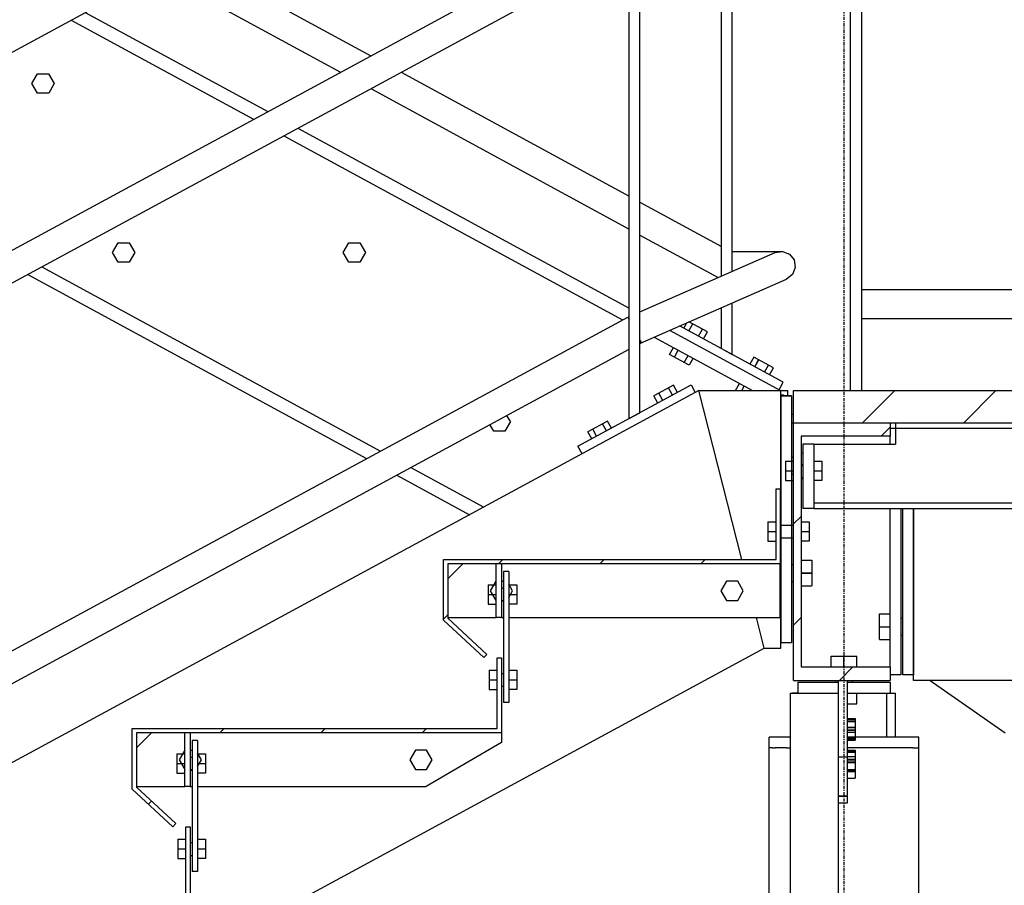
# Model space of a CAD drawing. Header units: millimetres. Extents: x 25 to 224619, y 20 to 11454.
# Tile 50 of 105: x 114929 to 115847, y 3493 to 4299. Entities that reach past the tile are written whole.
import ezdxf

# ---------------------------------------------------------------- set-up
doc = ezdxf.new("R2010")
doc.units = ezdxf.units.MM
doc.linetypes.add('DXK_LINE_DOT3', pattern=[5.9187, 2.979, -0.9799, 0.9799, -0.9799])
for name, color, linetype in [('ACIER_COUPE', 7, 'Continuous'), ('ACIER_HACHURES', 7, 'Continuous'), ('ACIER_VISIBLE', 7, 'Continuous'), ('BOULONS', 7, 'Continuous'), ('COTATIONS', 7, 'Continuous'), ('MAILLAGE', 7, 'Continuous')]:
    doc.layers.add(name, color=color, linetype=linetype)
doc.styles.add('Arial', font='arial.ttf', dxfattribs={"height": 0.2})

# ---------------------------------------------------------------- blocks, each defined once
blk = doc.blocks.new('GridLine-1649644-35264 - 19810')
at = {"layer": 'MAILLAGE', "color": 7, "linetype": 'DXK_LINE_DOT3'}
blk.add_line((115697.78, 600), (115697.78, 7479.1), dxfattribs=at)
blk = doc.blocks.new('Part-1649644-20218 - 19810')
at = {"layer": 'ACIER_VISIBLE', "color": 136, "linetype": 'Continuous'}
for p, q in [((115638.81, 3949.11), (115648.81, 3949.11)), ((115648.81, 3949.11), (115648.81, 3949.08))]:
    blk.add_line(p, q, dxfattribs=at)
blk = doc.blocks.new('Part-1649644-19975 - 19810')
at = {"layer": 'ACIER_HACHURES', "linetype": 'Continuous'}
h = blk.add_hatch(dxfattribs=at)
h.set_pattern_fill('', scale=21, style=0, pattern_type=0)
h.set_pattern_definition([(45, (115634.28, 3862.524), (-47.146, 47.146), [])])
h.paths.add_polyline_path([(115638.28, 3862.52), (115634.28, 3862.52), (115634.28, 3796.6), (115324.39, 3796.61), (115324.39, 3740.27), (115362.07, 3705.26), (115364.8, 3708.19), (115328.39, 3742.01), (115328.39, 3792.61), (115638.28, 3792.6)])
at = {"layer": 'ACIER_COUPE', "color": 136, "linetype": 'Continuous'}
for p, q in [((115634.28, 3796.6), (115634.28, 3862.52)), ((115634.28, 3862.52), (115638.28, 3862.52)), ((115638.28, 3862.52), (115638.28, 3792.6)), ((115324.39, 3740.27), (115324.39, 3796.61)), ((115324.39, 3796.61), (115634.28, 3796.6)), ((115638.28, 3792.6), (115328.39, 3792.61)), ((115328.39, 3792.61), (115328.39, 3742.01)), ((115362.07, 3705.26), (115324.39, 3740.27)), ((115328.39, 3742.01), (115364.8, 3708.19)), ((115364.8, 3708.19), (115362.07, 3705.26))]:
    blk.add_line(p, q, dxfattribs=at)
blk = doc.blocks.new('Part-1649644-19847 - 19810')
at = {"layer": 'ACIER_HACHURES', "linetype": 'Continuous'}
h = blk.add_hatch(dxfattribs=at)
h.set_pattern_fill('', scale=21, style=0, pattern_type=0)
h.set_pattern_definition([(45, (115650.61, 3924.106), (-47.146, 47.146), [])])
h.paths.add_polyline_path([(115740.61, 3924.11), (115650.61, 3924.11), (115650.61, 3684.11), (115740.61, 3684.11), (115740.61, 3696.61), (115657.61, 3696.61), (115657.61, 3911.61), (115740.61, 3911.61)])
at = {"layer": 'ACIER_COUPE', "color": 136, "linetype": 'Continuous'}
for p, q in [((115650.61, 3684.11), (115650.61, 3924.11)), ((115650.61, 3924.11), (115740.61, 3924.11)), ((115740.61, 3924.11), (115740.61, 3911.61)), ((115740.61, 3911.61), (115657.61, 3911.61)), ((115657.61, 3911.61), (115657.61, 3696.61)), ((115657.61, 3696.61), (115740.61, 3696.61)), ((115740.61, 3696.61), (115740.61, 3684.11)), ((115650.61, 3684.11), (115740.61, 3684.11))]:
    blk.add_line(p, q, dxfattribs=at)
blk = doc.blocks.new('Part-1649644-19849 - 19810')
at = {"layer": 'ACIER_VISIBLE', "color": 136, "linetype": 'Continuous'}
for p, q in [((115762.41, 3684.1), (115762.41, 3844.11)), ((117098.81, 3684.11), (115762.41, 3684.1))]:
    blk.add_line(p, q, dxfattribs=at)
blk = doc.blocks.new('Part-1649644-19853 - 19810')
at = {"layer": 'ACIER_VISIBLE', "color": 136, "linetype": 'Continuous'}
for p, q in [((115562.46, 3954.08), (111836.56, 1936.96)), ((115602.35, 3796.6), (115562.46, 3954.08)), ((115623.25, 3714.08), (115616.03, 3742.6)), ((112076.56, 1793.98), (115623.25, 3714.08))]:
    blk.add_line(p, q, dxfattribs=at)
blk = doc.blocks.new('Bolt-1649644-19971 - 19810')
at = {"layer": 'BOULONS', "color": 7, "linetype": 'Continuous'}
for p, q in [((115075.89, 3615.6), (115083.39, 3615.6)), ((115075.89, 3615.6), (115075.89, 3597.6)), ((115095.19, 3615.6), (115102.69, 3615.6)), ((115102.69, 3615.6), (115102.69, 3597.6)), ((115075.89, 3606.6), (115083.39, 3606.6)), ((115088.39, 3612.6), (115090.19, 3612.6)), ((115095.19, 3606.6), (115102.69, 3606.6)), ((115075.89, 3597.6), (115083.39, 3597.6)), ((115088.39, 3600.6), (115090.19, 3600.6)), ((115102.69, 3597.6), (115095.19, 3597.6))]:
    blk.add_line(p, q, dxfattribs=at)
blk = doc.blocks.new('Part-1649644-19856 - 19810')
at = {"layer": 'ACIER_VISIBLE', "color": 136, "linetype": 'Continuous'}
for p, q in [((115638.81, 3954.11), (115645.39, 3954.11)), ((115638.81, 3950.11), (115641.39, 3950.11)), ((115641.39, 3949.11), (115641.39, 3950.11)), ((115645.39, 3949.11), (115645.39, 3954.11))]:
    blk.add_line(p, q, dxfattribs=at)
blk = doc.blocks.new('Bolt-1649644-19979 - 19810')
at = {"layer": 'BOULONS', "color": 7, "linetype": 'Continuous'}
for p, q in [((115373.2, 3776.61), (115368, 3767.62)), ((115373.2, 3776.61), (115373.39, 3776.61)), ((115378.39, 3776.61), (115380.19, 3776.6)), ((115388.78, 3767.59), (115385.19, 3773.83)), ((115368, 3767.62), (115373.18, 3758.61)), ((115385.19, 3761.39), (115388.78, 3767.59)), ((115373.18, 3758.61), (115373.39, 3758.61)), ((115378.39, 3758.61), (115380.19, 3758.6))]:
    blk.add_line(p, q, dxfattribs=at)
blk = doc.blocks.new('Part-1649644-20556 - 19810')
at = {"layer": 'ACIER_VISIBLE', "color": 136, "linetype": 'Continuous'}
for p, q in [((115713.81, 4048.05), (116420.61, 4048.05)), ((115713.81, 4021.15), (116420.61, 4021.15))]:
    blk.add_line(p, q, dxfattribs=at)
blk = doc.blocks.new('Bolt-1649644-19863 - 19810')
at = {"layer": 'BOULONS', "color": 7, "linetype": 'Continuous'}
for p, q in [((115648.81, 3888.11), (115650.61, 3888.11)), ((115657.61, 3885.11), (115659.41, 3885.11)), ((115648.81, 3879.11), (115650.61, 3879.11)), ((115657.61, 3873.11), (115659.41, 3873.11)), ((115648.81, 3870.11), (115650.61, 3870.11))]:
    blk.add_line(p, q, dxfattribs=at)
blk = doc.blocks.new('Bolt-1649644-19870 - 19810')
at = {"layer": 'BOULONS', "color": 7, "linetype": 'Continuous'}
for p, q in [((115648.81, 3888.11), (115650.61, 3888.11)), ((115657.61, 3885.11), (115659.41, 3885.11)), ((115648.81, 3879.11), (115650.61, 3879.11)), ((115657.61, 3873.11), (115659.41, 3873.11)), ((115648.81, 3870.11), (115650.61, 3870.11))]:
    blk.add_line(p, q, dxfattribs=at)
blk = doc.blocks.new('Part-1649644-20007 - 19810')
at = {"layer": 'ACIER_VISIBLE', "color": 136, "linetype": 'Continuous'}
for p, q in [((114990.58, 4306.18), (115160.56, 4213.8)), ((114977.47, 4299.08), (115147.45, 4206.7)), ((115188.76, 4198.47), (115497.46, 4030.69)), ((115175.64, 4191.37), (115491.3, 4019.81)), ((114950.09, 4069.26), (115265.74, 3897.7)), ((114936.97, 4062.16), (115252.63, 3890.6)), ((115535.17, 4010.19), (115638.36, 3954.11)), ((115520.67, 4003.85), (115612.23, 3954.08)), ((115638.35, 3954.08), (115638.36, 3954.11)), ((115293.94, 3882.37), (115361.84, 3845.47)), ((115280.82, 3875.27), (115348.72, 3838.37))]:
    blk.add_line(p, q, dxfattribs=at)
blk = doc.blocks.new('Part-1649644-19874 - 19810')
at = {"layer": 'ACIER_VISIBLE', "color": 136, "linetype": 'Continuous'}
for p, q in [((115602.35, 3796.6), (115562.46, 3954.08)), ((115562.46, 3954.08), (115638.81, 3954.08)), ((115638.81, 3714.08), (115638.81, 3954.08)), ((115623.25, 3714.08), (115616.03, 3742.6)), ((115623.25, 3714.08), (115638.81, 3714.08))]:
    blk.add_line(p, q, dxfattribs=at)
blk = doc.blocks.new('Bolt-1649644-19878 - 19810')
at = {"layer": 'BOULONS', "color": 7, "linetype": 'Continuous'}
for p, q in [((115648.81, 3888.11), (115650.61, 3888.11)), ((115657.61, 3885.11), (115659.41, 3885.11)), ((115648.81, 3879.11), (115650.61, 3879.11)), ((115657.61, 3873.11), (115659.41, 3873.11)), ((115648.81, 3870.11), (115650.61, 3870.11))]:
    blk.add_line(p, q, dxfattribs=at)
blk = doc.blocks.new('Part-1649644-19882 - 19810')
at = {"layer": 'ACIER_VISIBLE', "color": 136, "linetype": 'Continuous'}
for p, q in [((115745.61, 3924.11), (115745.61, 3904.11)), ((115745.61, 3918.91), (117098.81, 3918.91)), ((115669.41, 3904.11), (115745.61, 3904.11)), ((115669.41, 3849.31), (117098.81, 3849.31)), ((115669.41, 3844.11), (117098.81, 3844.11))]:
    blk.add_line(p, q, dxfattribs=at)
blk = doc.blocks.new('Part-1649644-19884 - 19810')
at = {"layer": 'ACIER_VISIBLE', "color": 136, "linetype": 'Continuous'}
for p, q in [((115669.41, 3904.11), (115659.41, 3904.11)), ((115659.41, 3904.11), (115659.41, 3844.11)), ((115669.41, 3904.11), (115669.41, 3844.11)), ((115669.41, 3844.11), (115659.41, 3844.11))]:
    blk.add_line(p, q, dxfattribs=at)
blk = doc.blocks.new('Bolt-1649644-19885 - 19810')
at = {"layer": 'BOULONS', "color": 7, "linetype": 'Continuous'}
for p, q in [((115643.11, 3888.11), (115650.61, 3888.11)), ((115643.11, 3888.11), (115643.11, 3870.11)), ((115657.61, 3885.11), (115659.41, 3885.11)), ((115669.41, 3888.11), (115676.91, 3888.11)), ((115676.91, 3888.11), (115676.91, 3870.11)), ((115643.11, 3879.11), (115650.61, 3879.11)), ((115657.61, 3873.11), (115659.41, 3873.11)), ((115669.41, 3879.11), (115676.91, 3879.11)), ((115643.11, 3870.11), (115650.61, 3870.11)), ((115676.91, 3870.11), (115669.41, 3870.11))]:
    blk.add_line(p, q, dxfattribs=at)
blk = doc.blocks.new('Part-1649644-19969 - 19810')
at = {"layer": 'ACIER_VISIBLE', "color": 136, "linetype": 'Continuous'}
for p, q in [((115038.39, 3621.11), (115052.39, 3635.11)), ((115378.39, 3635.11), (115378.39, 3626.11)), ((115378.39, 3626.11), (115308.39, 3585.11)), ((115038.39, 3585.11), (115083.39, 3585.11)), ((115088.39, 3585.11), (115090.19, 3585.11)), ((115095.19, 3585.11), (115308.39, 3585.11))]:
    blk.add_line(p, q, dxfattribs=at)
blk = doc.blocks.new('Part-1649644-19889 - 19810')
at = {"layer": 'ACIER_VISIBLE', "color": 136, "linetype": 'Continuous'}
for p, q in [((115627.76, 1760.5), (115627.76, 3621.1)), ((115630.92, 3621.1), (115631.18, 3621.1)), ((115631.18, 3621.1), (115633.39, 3621.1)), ((115644.21, 3621.1), (115639.67, 3621.1)), ((115723.54, 3621.1), (115717.58, 3621.1)), ((115741.77, 3621.1), (115735.86, 3621.1)), ((115755.55, 3621.1), (115751.01, 3621.1)), ((115761.83, 3621.1), (115764.04, 3621.1)), ((115764.04, 3621.1), (115764.3, 3621.1)), ((115767.46, 3258.75), (115767.46, 3621.1))]:
    blk.add_line(p, q, dxfattribs=at)
blk = doc.blocks.new('Part-1649644-19890 - 19810')
at = {"layer": 'ACIER_VISIBLE', "color": 136, "linetype": 'Continuous'}
for p, q in [((115654.61, 3672.31), (115649.61, 3672.31)), ((115649.61, 3672.31), (115649.61, 3672.11)), ((115657.61, 3672.11), (115657.61, 3672.31)), ((115737.61, 3631.1), (115737.61, 3672.31)), ((115740.61, 3672.31), (115745.61, 3672.31)), ((115745.61, 3631.1), (115745.61, 3672.31))]:
    blk.add_line(p, q, dxfattribs=at)
blk = doc.blocks.new('Part-1649644-19892 - 19810')
at = {"layer": 'ACIER_VISIBLE', "color": 136, "linetype": 'Continuous'}
for p, q in [((115654.61, 3682.31), (115654.61, 3672.31)), ((115654.61, 3682.31), (115692.61, 3682.31)), ((115700.61, 3682.31), (115740.61, 3682.31)), ((115740.61, 3682.31), (115740.61, 3672.31)), ((115654.61, 3672.31), (115692.61, 3672.31)), ((115700.61, 3672.31), (115740.61, 3672.31))]:
    blk.add_line(p, q, dxfattribs=at)
blk = doc.blocks.new('Part-1649644-19973 - 19810')
at = {"layer": 'ACIER_VISIBLE', "color": 136, "linetype": 'Continuous'}
for p, q in [((115385.19, 3785.61), (115380.19, 3785.61)), ((115380.19, 3785.61), (115380.19, 3663.58)), ((115385.19, 3785.61), (115385.19, 3663.58)), ((115385.19, 3663.58), (115380.19, 3663.58))]:
    blk.add_line(p, q, dxfattribs=at)
blk = doc.blocks.new('Bolt-1649644-19893 - 19810')
at = {"layer": 'BOULONS', "color": 7, "linetype": 'Continuous'}
for p, q in [((115685.61, 3696.61), (115685.61, 3706.61)), ((115685.61, 3706.61), (115709.61, 3706.61)), ((115697.61, 3696.61), (115697.61, 3706.61)), ((115709.61, 3696.61), (115709.61, 3706.61)), ((115689.61, 3682.31), (115689.61, 3684.11)), ((115705.61, 3682.31), (115705.61, 3684.11)), ((115685.61, 3672.11), (115685.61, 3672.31)), ((115709.61, 3662.31), (115709.61, 3672.31)), ((115700.61, 3662.31), (115709.61, 3662.31))]:
    blk.add_line(p, q, dxfattribs=at)
blk = doc.blocks.new('Bolt-1649644-19977 - 19810')
at = {"layer": 'BOULONS', "color": 7, "linetype": 'Continuous'}
for p, q in [((115366.89, 3693.58), (115374.39, 3693.58)), ((115366.89, 3693.58), (115366.89, 3675.58)), ((115378.39, 3690.58), (115380.19, 3690.58)), ((115385.19, 3693.58), (115392.69, 3693.58)), ((115392.69, 3693.58), (115392.69, 3675.58)), ((115366.89, 3684.58), (115374.39, 3684.58)), ((115385.19, 3684.58), (115392.69, 3684.58)), ((115366.89, 3675.58), (115374.39, 3675.58)), ((115378.39, 3678.58), (115380.19, 3678.58)), ((115392.69, 3675.58), (115385.19, 3675.58))]:
    blk.add_line(p, q, dxfattribs=at)
blk = doc.blocks.new('Part-1649644-20039 - 19810')
at = {"layer": 'ACIER_VISIBLE', "color": 136, "linetype": 'Continuous'}
for p, q in [((115752.41, 3689.1), (115752.41, 3844.11)), ((115762.41, 3844.11), (115762.41, 3689.1)), ((115762.41, 3689.1), (115752.41, 3689.1))]:
    blk.add_line(p, q, dxfattribs=at)
blk = doc.blocks.new('Part-1649644-20520 - 19810')
at = {"layer": 'ACIER_VISIBLE', "color": 136, "linetype": 'Continuous'}
blk.add_line((114603.48, 4096.62), (115497.46, 4580.59), dxfattribs=at)
blk = doc.blocks.new('Part-1649644-20037 - 19810')
at = {"layer": 'ACIER_VISIBLE', "color": 136, "linetype": 'Continuous'}
for p, q in [((115740.61, 3919.1), (115745.61, 3919.1)), ((115740.61, 3904.11), (115740.61, 3911.61)), ((115740.61, 3696.61), (115740.61, 3844.11)), ((115750.61, 3844.11), (115750.61, 3689.1)), ((115750.61, 3689.1), (115740.61, 3689.1))]:
    blk.add_line(p, q, dxfattribs=at)
blk = doc.blocks.new('Part-1649644-19961 - 19810')
at = {"layer": 'ACIER_HACHURES', "linetype": 'Continuous'}
h = blk.add_hatch(dxfattribs=at)
h.set_pattern_fill('', scale=21, style=0, pattern_type=0)
h.set_pattern_definition([(45, (115084.39, 3547.53), (-47.146, 47.146), [])])
h.paths.add_polyline_path([(115088.39, 3547.53), (115084.39, 3547.53), (115084.39, 3481.61), (114744.39, 3481.61), (114744.39, 3425.27), (114782.07, 3390.26), (114784.8, 3393.19), (114748.39, 3427.01), (114748.39, 3477.61), (115088.39, 3477.61)])
at = {"layer": 'ACIER_COUPE', "color": 136, "linetype": 'Continuous'}
for p, q in [((115084.39, 3481.61), (115084.39, 3547.53)), ((115084.39, 3547.53), (115088.39, 3547.53)), ((115088.39, 3547.53), (115088.39, 3477.61)), ((114744.39, 3425.27), (114744.39, 3481.61)), ((114744.39, 3481.61), (115084.39, 3481.61)), ((115088.39, 3477.61), (114748.39, 3477.61)), ((114748.39, 3477.61), (114748.39, 3427.01)), ((114782.07, 3390.26), (114744.39, 3425.27)), ((114748.39, 3427.01), (114784.8, 3393.19)), ((114784.8, 3393.19), (114782.07, 3390.26))]:
    blk.add_line(p, q, dxfattribs=at)
blk = doc.blocks.new('Part-1649644-19966 - 19810')
at = {"layer": 'ACIER_VISIBLE', "color": 136, "linetype": 'Continuous'}
for p, q in [((115095.19, 3628.11), (115090.19, 3628.11)), ((115090.19, 3628.11), (115090.19, 3506.08)), ((115095.19, 3628.11), (115095.19, 3506.08)), ((115095.19, 3506.08), (115090.19, 3506.08))]:
    blk.add_line(p, q, dxfattribs=at)
blk = doc.blocks.new('Part-1649644-20580 - 19810')
at = {"layer": 'ACIER_VISIBLE', "color": 136, "linetype": 'Continuous'}
for p, q in [((115593.36, 4083.6), (115640.3, 4083.6)), ((115633.41, 4082.56), (115640.3, 4083.6)), ((115640.3, 4083.6), (115646.78, 4081.07)), ((115507.46, 4027.43), (115633.41, 4082.56)), ((115646.78, 4081.07), (115651.13, 4075.63)), ((115651.13, 4075.63), (115652.17, 4068.75)), ((115652.17, 4068.75), (115649.64, 4062.26)), ((115507.85, 3998.24), (115644.2, 4057.92)), ((115649.64, 4062.26), (115644.2, 4057.92)), ((115497.06, 4022.88), (115497.46, 4023.05)), ((115497.46, 4021.98), (115497.06, 4022.88)), ((115507.46, 3999.14), (115507.85, 3998.24))]:
    blk.add_line(p, q, dxfattribs=at)
blk = doc.blocks.new('Part-1649644-19967 - 19810')
at = {"layer": 'ACIER_VISIBLE', "color": 136, "linetype": 'Continuous'}
for p, q in [((115083.39, 3585.1), (115083.39, 3635.11)), ((115088.39, 3635.11), (115088.39, 3585.1)), ((115088.39, 3585.1), (115083.39, 3585.1))]:
    blk.add_line(p, q, dxfattribs=at)
blk = doc.blocks.new('Part-1649644-20367 - 19810')
at = {"layer": 'ACIER_HACHURES', "linetype": 'Continuous'}
h = blk.add_hatch(dxfattribs=at)
h.set_pattern_fill('', scale=21, style=0, pattern_type=0)
h.set_pattern_definition([(45, (115650.61, 3954.106), (-47.1463, 47.1463), [])])
h.paths.add_polyline_path([(117200.61, 3954.11), (115650.61, 3954.11), (115650.61, 3924.11), (117200.61, 3924.11)])
at = {"layer": 'ACIER_COUPE', "color": 136, "linetype": 'Continuous'}
for p, q in [((115650.61, 3924.11), (115650.61, 3954.11)), ((115650.61, 3954.11), (117200.61, 3954.11)), ((115650.61, 3924.11), (117200.61, 3924.11))]:
    blk.add_line(p, q, dxfattribs=at)
blk = doc.blocks.new('Part-1649644-19968 - 19810')
at = {"layer": 'ACIER_HACHURES', "linetype": 'Continuous'}
h = blk.add_hatch(dxfattribs=at)
h.set_pattern_fill('', scale=21, style=0, pattern_type=0)
h.set_pattern_definition([(45, (115374.39, 3705.03), (-47.146, 47.146), [])])
h.paths.add_polyline_path([(115378.39, 3705.03), (115374.39, 3705.03), (115374.39, 3639.11), (115034.39, 3639.11), (115034.39, 3582.77), (115072.07, 3547.76), (115074.8, 3550.69), (115038.39, 3584.51), (115038.39, 3635.11), (115378.39, 3635.11)])
at = {"layer": 'ACIER_COUPE', "color": 136, "linetype": 'Continuous'}
for p, q in [((115374.39, 3639.11), (115374.39, 3705.03)), ((115374.39, 3705.03), (115378.39, 3705.03)), ((115378.39, 3705.03), (115378.39, 3635.11)), ((115034.39, 3582.77), (115034.39, 3639.11)), ((115034.39, 3639.11), (115374.39, 3639.11)), ((115378.39, 3635.11), (115038.39, 3635.11)), ((115038.39, 3635.11), (115038.39, 3584.51)), ((115072.07, 3547.76), (115034.39, 3582.77)), ((115038.39, 3584.51), (115074.8, 3550.69)), ((115074.8, 3550.69), (115072.07, 3547.76))]:
    blk.add_line(p, q, dxfattribs=at)
blk = doc.blocks.new('Bolt-1649644-19970 - 19810')
at = {"layer": 'BOULONS', "color": 7, "linetype": 'Continuous'}
for p, q in [((115076.89, 3536.08), (115084.39, 3536.08)), ((115076.89, 3536.08), (115076.89, 3518.08)), ((115088.39, 3533.08), (115090.19, 3533.08)), ((115095.19, 3536.08), (115102.69, 3536.08)), ((115102.69, 3536.08), (115102.69, 3518.08)), ((115076.89, 3527.08), (115084.39, 3527.08)), ((115095.19, 3527.08), (115102.69, 3527.08)), ((115076.89, 3518.08), (115084.39, 3518.08)), ((115088.39, 3521.08), (115090.19, 3521.08)), ((115102.69, 3518.08), (115095.19, 3518.08))]:
    blk.add_line(p, q, dxfattribs=at)
blk = doc.blocks.new('Part-1649644-19974 - 19810')
at = {"layer": 'ACIER_VISIBLE', "color": 136, "linetype": 'Continuous'}
for p, q in [((115373.39, 3742.6), (115373.39, 3792.61)), ((115378.39, 3792.61), (115378.39, 3742.6)), ((115378.39, 3742.6), (115373.39, 3742.6))]:
    blk.add_line(p, q, dxfattribs=at)
blk = doc.blocks.new('Part-1649644-19976 - 19810')
at = {"layer": 'ACIER_VISIBLE', "color": 136, "linetype": 'Continuous'}
for p, q in [((115328.39, 3778.61), (115342.39, 3792.61)), ((115638.28, 3742.6), (115638.28, 3792.6)), ((115328.39, 3742.61), (115373.39, 3742.61)), ((115378.39, 3742.61), (115380.19, 3742.61)), ((115385.19, 3742.61), (115638.28, 3742.6))]:
    blk.add_line(p, q, dxfattribs=at)
blk = doc.blocks.new('Bolt-1649644-19978 - 19810')
at = {"layer": 'BOULONS', "color": 7, "linetype": 'Continuous'}
for p, q in [((115365.89, 3773.1), (115373.39, 3773.1)), ((115365.89, 3773.1), (115365.89, 3755.1)), ((115385.19, 3773.1), (115392.69, 3773.1)), ((115392.69, 3773.1), (115392.69, 3755.1)), ((115365.89, 3764.1), (115373.39, 3764.1)), ((115378.39, 3770.1), (115380.19, 3770.1)), ((115385.19, 3764.1), (115392.69, 3764.1)), ((115365.89, 3755.1), (115373.39, 3755.1)), ((115378.39, 3758.1), (115380.19, 3758.1)), ((115392.69, 3755.1), (115385.19, 3755.1))]:
    blk.add_line(p, q, dxfattribs=at)
blk = doc.blocks.new('Bolt-1649644-19980 - 19810')
at = {"layer": 'BOULONS', "color": 7, "linetype": 'Continuous'}
for p, q in [((115626.78, 3831.74), (115634.28, 3831.74)), ((115626.78, 3831.74), (115626.78, 3813.74)), ((115638.28, 3828.74), (115650.61, 3828.74)), ((115657.61, 3831.74), (115665.11, 3831.74)), ((115665.11, 3831.74), (115665.11, 3813.74)), ((115626.78, 3822.74), (115634.28, 3822.74)), ((115657.61, 3822.74), (115665.11, 3822.74)), ((115626.78, 3813.74), (115634.28, 3813.74)), ((115638.28, 3816.74), (115650.61, 3816.74)), ((115665.11, 3813.74), (115657.61, 3813.74))]:
    blk.add_line(p, q, dxfattribs=at)
blk = doc.blocks.new('Bolt-1649644-20008 - 19810')
at = {"layer": 'BOULONS', "color": 7, "linetype": 'Continuous'}
for p, q in [((115386.78, 3925.11), (115383.47, 3930.85)), ((115371.2, 3916.11), (115367.64, 3922.27)), ((115386.78, 3925.11), (115381.59, 3916.11)), ((115381.59, 3916.11), (115371.2, 3916.11))]:
    blk.add_line(p, q, dxfattribs=at)
blk = doc.blocks.new('Part-1649644-20009 - 19810')
at = {"layer": 'ACIER_VISIBLE', "color": 136, "linetype": 'Continuous'}
for p, q in [((115638.35, 3954.08), (115638.36, 3954.11)), ((115638.36, 3954.11), (115638.81, 3954.11)), ((115638.81, 3954.08), (115638.81, 3954.11))]:
    blk.add_line(p, q, dxfattribs=at)
blk = doc.blocks.new('Bolt-1649644-20040 - 19810')
at = {"layer": 'BOULONS', "color": 7, "linetype": 'Continuous'}
for p, q in [((115730.61, 3746.1), (115740.61, 3746.1)), ((115730.61, 3722.1), (115730.61, 3746.1)), ((115750.61, 3742.1), (115752.41, 3742.1)), ((115730.61, 3734.1), (115740.61, 3734.1)), ((115750.61, 3726.1), (115752.41, 3726.1)), ((115730.61, 3722.1), (115740.61, 3722.1))]:
    blk.add_line(p, q, dxfattribs=at)
blk = doc.blocks.new('Bolt-1649644-20286 - 19810')
at = {"layer": 'BOULONS', "color": 7, "linetype": 'Continuous'}
for p, q in [((115700.61, 3648.56), (115708.11, 3648.56)), ((115700.61, 3645.87), (115708.11, 3645.87)), ((115708.11, 3648.56), (115708.11, 3628.48)), ((115700.61, 3635.83), (115708.11, 3635.83)), ((115700.61, 3628.48), (115708.11, 3628.48)), ((115700.61, 3613.2), (115708.11, 3613.2)), ((115700.61, 3610.51), (115708.11, 3610.51)), ((115708.11, 3613.2), (115708.11, 3593.12)), ((115700.61, 3600.47), (115708.11, 3600.47)), ((115700.61, 3593.12), (115708.11, 3593.12))]:
    blk.add_line(p, q, dxfattribs=at)
blk = doc.blocks.new('Part-1649644-20114 - 19810')
at = {"layer": 'ACIER_VISIBLE', "color": 136, "linetype": 'Continuous'}
for p, q in [((115648.81, 3949.08), (115638.81, 3949.08)), ((115638.81, 3949.08), (115638.81, 3719.08)), ((115648.81, 3949.08), (115648.81, 3719.08)), ((115648.81, 3719.08), (115638.81, 3719.08))]:
    blk.add_line(p, q, dxfattribs=at)
blk = doc.blocks.new('Bolt-1649644-20115 - 19810')
at = {"layer": 'BOULONS', "color": 7, "linetype": 'Continuous'}
for p, q in [((115648.81, 3892.08), (115650.61, 3892.08)), ((115657.61, 3896.08), (115659.41, 3896.08)), ((115657.61, 3884.08), (115659.41, 3884.08)), ((115648.81, 3876.08), (115650.61, 3876.08)), ((115657.61, 3872.08), (115659.41, 3872.08)), ((115648.81, 3792.08), (115650.61, 3792.08)), ((115657.61, 3796.08), (115667.61, 3796.08)), ((115667.61, 3796.08), (115667.61, 3772.08)), ((115657.61, 3784.08), (115667.61, 3784.08)), ((115648.81, 3776.08), (115650.61, 3776.08)), ((115657.61, 3772.08), (115667.61, 3772.08))]:
    blk.add_line(p, q, dxfattribs=at)
blk = doc.blocks.new('Part-1649644-20119 - 19810')
at = {"layer": 'ACIER_VISIBLE', "color": 136, "linetype": 'Continuous'}
for p, q in [((115647.61, 3631.1), (115627.76, 3631.1)), ((115627.76, 3621.1), (115627.76, 3631.1)), ((115767.46, 3631.1), (115700.61, 3631.1)), ((115767.46, 3621.1), (115767.46, 3631.1)), ((115630.92, 3621.1), (115627.76, 3621.1)), ((115639.67, 3621.1), (115633.39, 3621.1)), ((115644.21, 3621.1), (115647.61, 3621.1)), ((115717.58, 3621.1), (115700.61, 3621.1)), ((115735.86, 3621.1), (115723.54, 3621.1)), ((115751.01, 3621.1), (115741.77, 3621.1)), ((115761.83, 3621.1), (115755.55, 3621.1)), ((115764.3, 3621.1), (115765.08, 3621.1)), ((115765.08, 3621.1), (115767.46, 3621.1))]:
    blk.add_line(p, q, dxfattribs=at)
blk = doc.blocks.new('Bolt-1649644-20123 - 19810')
at = {"layer": 'BOULONS', "color": 7, "linetype": 'Continuous'}
for p, q in [((115588.19, 3776.61), (115582.99, 3767.61)), ((115598.58, 3776.61), (115588.19, 3776.61)), ((115603.78, 3767.61), (115598.58, 3776.61)), ((115582.99, 3767.61), (115588.19, 3758.61)), ((115598.58, 3758.61), (115603.78, 3767.61)), ((115588.19, 3758.61), (115598.58, 3758.61))]:
    blk.add_line(p, q, dxfattribs=at)
blk = doc.blocks.new('Part-1649644-20521 - 19810')
at = {"layer": 'ACIER_VISIBLE', "color": 136, "linetype": 'Continuous'}
for p, q in [((114603.48, 3912.2), (115491.05, 4392.72)), ((114603.48, 3881.62), (115497.46, 4365.59))]:
    blk.add_line(p, q, dxfattribs=at)
blk = doc.blocks.new('Part-1649644-20292 - 19810')
at = {"layer": 'ACIER_VISIBLE', "color": 136, "linetype": 'Continuous'}
for p, q in [((115700.61, 3575.87), (115692.61, 3575.87)), ((115700.61, 3576.52), (115700.61, 3575.87))]:
    blk.add_line(p, q, dxfattribs=at)
blk = doc.blocks.new('Part-1649644-20300 - 19810')
at = {"layer": 'ACIER_VISIBLE', "color": 136, "linetype": 'Continuous'}
for p, q in [((115692.61, 3612.73), (115692.61, 3684.11)), ((115700.61, 3684.11), (115700.61, 3576.52)), ((115692.61, 3612.73), (115700.61, 3612.73)), ((115692.61, 3576.52), (115700.61, 3576.52))]:
    blk.add_line(p, q, dxfattribs=at)
blk = doc.blocks.new('Bolt-1649644-20294 - 19810')
at = {"layer": 'BOULONS', "color": 7, "linetype": 'Continuous'}
for p, q in [((115700.61, 3648.65), (115708.11, 3648.65)), ((115700.61, 3647.36), (115708.11, 3647.36)), ((115708.11, 3648.65), (115708.11, 3629.5)), ((115700.61, 3637.79), (115708.11, 3637.79)), ((115700.61, 3629.5), (115708.11, 3629.5)), ((115700.61, 3618.48), (115708.11, 3618.48)), ((115700.61, 3617.19), (115708.11, 3617.19)), ((115708.11, 3618.48), (115708.11, 3599.33)), ((115700.61, 3607.61), (115708.11, 3607.61)), ((115700.61, 3599.33), (115708.11, 3599.33))]:
    blk.add_line(p, q, dxfattribs=at)
blk = doc.blocks.new('Bolt-1649644-20302 - 19810')
at = {"layer": 'BOULONS', "color": 7, "linetype": 'Continuous'}
for p, q in [((115700.61, 3648.68), (115708.11, 3648.68)), ((115700.61, 3647.52), (115708.11, 3647.52)), ((115708.11, 3648.68), (115708.11, 3629.63)), ((115700.61, 3637.99), (115708.11, 3637.99)), ((115700.61, 3629.63), (115708.11, 3629.63)), ((115700.61, 3618.99), (115708.11, 3618.99)), ((115700.61, 3617.83), (115708.11, 3617.83)), ((115708.11, 3618.99), (115708.11, 3599.95)), ((115700.61, 3608.31), (115708.11, 3608.31)), ((115700.61, 3599.95), (115708.11, 3599.95))]:
    blk.add_line(p, q, dxfattribs=at)
blk = doc.blocks.new('Bolt-1649644-20205 - 19810')
at = {"layer": 'BOULONS', "color": 7, "linetype": 'Continuous'}
for p, q in [((114940.85, 4239.96), (114946.04, 4248.97)), ((114946.04, 4248.97), (114956.43, 4248.98)), ((114956.43, 4248.98), (114961.64, 4239.99)), ((114946.06, 4230.97), (114940.85, 4239.96)), ((114961.64, 4239.99), (114956.45, 4230.98)), ((114956.45, 4230.98), (114946.06, 4230.97))]:
    blk.add_line(p, q, dxfattribs=at)
blk = doc.blocks.new('Bolt-1649644-20208 - 19810')
at = {"layer": 'BOULONS', "color": 7, "linetype": 'Continuous'}
for p, q in [((115230.85, 4082.46), (115236.04, 4091.47)), ((115236.04, 4091.47), (115246.43, 4091.48)), ((115246.43, 4091.48), (115251.64, 4082.49)), ((115236.06, 4073.47), (115230.85, 4082.46)), ((115251.64, 4082.49), (115246.45, 4073.48)), ((115246.45, 4073.48), (115236.06, 4073.47))]:
    blk.add_line(p, q, dxfattribs=at)
blk = doc.blocks.new('Bolt-1649644-20209 - 19810')
at = {"layer": 'BOULONS', "color": 7, "linetype": 'Continuous'}
for p, q in [((115015.86, 4082.48), (115021.05, 4091.48)), ((115021.05, 4091.48), (115031.45, 4091.48)), ((115031.45, 4091.48), (115036.64, 4082.48)), ((115021.05, 4073.48), (115015.86, 4082.48)), ((115036.64, 4082.48), (115031.45, 4073.48)), ((115031.45, 4073.48), (115021.05, 4073.48))]:
    blk.add_line(p, q, dxfattribs=at)
blk = doc.blocks.new('Bolt-1649644-20216 - 19810')
at = {"layer": 'BOULONS', "color": 7, "linetype": 'Continuous'}
for p, q in [((115648.81, 3892.11), (115650.61, 3892.11)), ((115657.61, 3896.11), (115659.41, 3896.11)), ((115657.61, 3884.11), (115659.41, 3884.11)), ((115648.81, 3876.11), (115650.61, 3876.11)), ((115657.61, 3872.11), (115659.41, 3872.11)), ((115648.81, 3792.11), (115650.61, 3792.11)), ((115657.61, 3796.11), (115667.61, 3796.11)), ((115667.61, 3796.11), (115667.61, 3772.11)), ((115657.61, 3784.11), (115667.61, 3784.11)), ((115648.81, 3776.11), (115650.61, 3776.11)), ((115657.61, 3772.11), (115667.61, 3772.11))]:
    blk.add_line(p, q, dxfattribs=at)
blk = doc.blocks.new('Part-1649644-20523 - 19810')
at = {"layer": 'ACIER_VISIBLE', "color": 136, "linetype": 'Continuous'}
for p, q in [((114603.48, 3539.16), (115496.05, 4022.38)), ((115496.05, 4022.38), (115497.46, 4019.79)), ((115508, 4000.31), (115507.46, 4001.32)), ((114603.48, 3508.58), (115497.46, 3992.55)), ((115507.46, 3997.97), (115508.86, 3998.73)), ((115508.86, 3998.73), (115508.02, 4000.28))]:
    blk.add_line(p, q, dxfattribs=at)
blk = doc.blocks.new('Bolt-1649644-20219 - 19810')
at = {"layer": 'BOULONS', "color": 7, "linetype": 'Continuous'}
for p, q in [((115648.81, 3892.11), (115650.61, 3892.11)), ((115657.61, 3896.11), (115659.41, 3896.11)), ((115657.61, 3884.11), (115659.41, 3884.11)), ((115648.81, 3876.11), (115650.61, 3876.11)), ((115657.61, 3872.11), (115659.41, 3872.11)), ((115648.81, 3792.11), (115650.61, 3792.11)), ((115657.61, 3796.11), (115667.61, 3796.11)), ((115667.61, 3796.11), (115667.61, 3772.11)), ((115657.61, 3784.11), (115667.61, 3784.11)), ((115648.81, 3776.11), (115650.61, 3776.11)), ((115657.61, 3772.11), (115667.61, 3772.11))]:
    blk.add_line(p, q, dxfattribs=at)
blk = doc.blocks.new('Bolt-1649644-26316 - 19810')
at = {"layer": 'BOULONS', "color": 7, "linetype": 'Continuous'}
for p, q in [((115083.2, 3619.11), (115078, 3610.12)), ((115083.2, 3619.11), (115083.39, 3619.11)), ((115088.39, 3619.11), (115090.19, 3619.1)), ((115098.78, 3610.09), (115095.19, 3616.33)), ((115078, 3610.12), (115083.18, 3601.11)), ((115095.19, 3603.89), (115098.78, 3610.09)), ((115083.18, 3601.11), (115083.39, 3601.11)), ((115088.39, 3601.11), (115090.19, 3601.1))]:
    blk.add_line(p, q, dxfattribs=at)
blk = doc.blocks.new('Part-1649644-20253 - 19810')
at = {"layer": 'ACIER_VISIBLE', "color": 136, "linetype": 'Continuous'}
for p, q in [((115777.94, 3684.1), (115847.99, 3635.2)), ((115955.75, 3614.86), (115955.74, 3684.1))]:
    blk.add_line(p, q, dxfattribs=at)
blk = doc.blocks.new('Part-1649644-20283 - 19810')
at = {"layer": 'ACIER_VISIBLE', "color": 136, "linetype": 'Continuous'}
for p, q in [((115647.61, 3672.11), (115647.61, 3304.6)), ((115647.61, 3672.11), (115692.61, 3672.11)), ((115692.61, 3371.41), (115692.61, 3612.73)), ((115647.61, 3308.22), (115692.61, 3308.22)), ((115647.61, 3304.6), (115688.11, 3304.6)), ((115688.11, 3304.6), (115688.11, 3272.01)), ((115688.11, 3272.01), (115692.61, 3272.01))]:
    blk.add_line(p, q, dxfattribs=at)
blk = doc.blocks.new('Part-1649644-20285 - 19810')
at = {"layer": 'ACIER_VISIBLE', "color": 136, "linetype": 'Continuous'}
for p, q in [((115700.61, 3569.58), (115692.61, 3569.58)), ((115700.61, 3575.87), (115700.61, 3569.58))]:
    blk.add_line(p, q, dxfattribs=at)
blk = doc.blocks.new('Bolt-1649644-20293 - 19810')
at = {"layer": 'BOULONS', "color": 7, "linetype": 'Continuous'}
for p, q in [((115700.61, 3648.65), (115708.11, 3648.65)), ((115708.11, 3648.65), (115708.11, 3629.5)), ((115700.61, 3640.37), (115708.11, 3640.37)), ((115700.61, 3630.79), (115708.11, 3630.79)), ((115700.61, 3629.5), (115708.11, 3629.5)), ((115700.61, 3618.48), (115708.11, 3618.48)), ((115708.11, 3618.48), (115708.11, 3599.33)), ((115700.61, 3610.19), (115708.11, 3610.19)), ((115700.61, 3600.61), (115708.11, 3600.61)), ((115700.61, 3599.33), (115708.11, 3599.33))]:
    blk.add_line(p, q, dxfattribs=at)
blk = doc.blocks.new('Bolt-1649644-20301 - 19810')
at = {"layer": 'BOULONS', "color": 7, "linetype": 'Continuous'}
for p, q in [((115700.61, 3648.68), (115708.11, 3648.68)), ((115708.11, 3648.68), (115708.11, 3629.63)), ((115700.61, 3640.32), (115708.11, 3640.32)), ((115700.61, 3630.8), (115708.11, 3630.8)), ((115700.61, 3629.63), (115708.11, 3629.63)), ((115700.61, 3618.99), (115708.11, 3618.99)), ((115708.11, 3618.99), (115708.11, 3599.95)), ((115700.61, 3610.63), (115708.11, 3610.63)), ((115700.61, 3601.11), (115708.11, 3601.11)), ((115700.61, 3599.95), (115708.11, 3599.95))]:
    blk.add_line(p, q, dxfattribs=at)
blk = doc.blocks.new('Part-1649644-20407 - 19810')
at = {"layer": 'ACIER_VISIBLE', "color": 136, "linetype": 'Continuous'}
for p, q in [((115497.46, 4783.43), (115507.46, 4788.84)), ((115497.46, 3927.99), (115497.46, 4783.43)), ((115507.46, 3933.4), (115507.46, 4788.84)), ((115497.46, 4718.84), (115507.46, 4718.84)), ((115497.46, 3927.99), (115507.46, 3933.4))]:
    blk.add_line(p, q, dxfattribs=at)
blk = doc.blocks.new('Part-1649644-20421 - 19810')
at = {"layer": 'ACIER_VISIBLE', "color": 136, "linetype": 'Continuous'}
for p, q in [((115449.69, 3902.13), (115555.22, 3959.26)), ((115555.22, 3959.26), (115559.03, 3952.22)), ((115453.5, 3895.09), (115449.69, 3902.13))]:
    blk.add_line(p, q, dxfattribs=at)
blk = doc.blocks.new('Bolt-1649644-20422 - 19810')
at = {"layer": 'BOULONS', "color": 7, "linetype": 'Continuous'}
for p, q in [((115538.8, 3958.9), (115520.53, 3949)), ((115537.81, 3949.83), (115534.23, 3956.42)), ((115542.37, 3952.3), (115538.8, 3958.9)), ((115524.1, 3942.41), (115520.53, 3949)), ((115528.67, 3944.88), (115525.1, 3951.48)), ((115477.25, 3925.57), (115458.97, 3915.68)), ((115476.25, 3916.5), (115472.68, 3923.1)), ((115480.82, 3918.98), (115477.25, 3925.57)), ((115462.54, 3909.08), (115458.97, 3915.68)), ((115467.11, 3911.56), (115463.54, 3918.15))]:
    blk.add_line(p, q, dxfattribs=at)
blk = doc.blocks.new('Bolt-1649644-20430 - 19810')
at = {"layer": 'BOULONS', "color": 7, "linetype": 'Continuous'}
for p, q in [((115548.48, 4012.06), (115551.3, 4017.25)), ((115553.04, 4009.58), (115556.62, 4016.17)), ((115570.32, 4008.73), (115553.14, 4018.06)), ((115562.17, 4004.62), (115565.75, 4011.21)), ((115566.74, 4002.14), (115570.32, 4008.73)), ((115613.56, 3985.22), (115609.98, 3978.64)), ((115631.82, 3975.3), (115613.56, 3985.22)), ((115614.54, 3976.15), (115618.13, 3982.74)), ((115623.67, 3971.19), (115627.26, 3977.78)), ((115628.24, 3968.71), (115631.82, 3975.3))]:
    blk.add_line(p, q, dxfattribs=at)
blk = doc.blocks.new('Part-1649644-20443 - 19810')
at = {"layer": 'ACIER_VISIBLE', "color": 136, "linetype": 'Continuous'}
for p, q in [((115583.36, 4829.93), (115583.36, 4657.21)), ((115593.36, 4835.34), (115593.36, 4662.57)), ((115583.36, 4778.51), (115593.36, 4778.51)), ((115583.36, 4626.68), (115583.36, 4435.26)), ((115593.36, 4439.87), (115593.36, 4632.05)), ((115583.36, 4060.65), (115583.36, 4405.65)), ((115593.36, 4065.03), (115593.36, 4410.25)), ((115583.36, 3993.1), (115583.36, 4031.29)), ((115593.36, 3987.67), (115593.36, 4035.66)), ((115583.36, 3993.1), (115593.36, 3987.67))]:
    blk.add_line(p, q, dxfattribs=at)
blk = doc.blocks.new('Part-1649644-20449 - 19810')
at = {"layer": 'ACIER_VISIBLE', "color": 136, "linetype": 'Continuous'}
for p, q in [((115641.07, 3961.73), (115544.44, 4014.25)), ((115637.25, 3954.71), (115641.07, 3961.73))]:
    blk.add_line(p, q, dxfattribs=at)
blk = doc.blocks.new('Bolt-1649644-20450 - 19810')
at = {"layer": 'BOULONS', "color": 7, "linetype": 'Continuous'}
for p, q in [((115548.47, 4012.06), (115551.29, 4017.25)), ((115553.04, 4009.58), (115556.62, 4016.17)), ((115570.32, 4008.73), (115553.14, 4018.06)), ((115562.17, 4004.62), (115565.75, 4011.21)), ((115566.74, 4002.14), (115570.32, 4008.73)), ((115535.1, 3987.46), (115538.69, 3994.05)), ((115553.37, 3977.54), (115535.1, 3987.46)), ((115539.67, 3984.98), (115543.25, 3991.57)), ((115548.8, 3980.02), (115552.38, 3986.61)), ((115556.95, 3984.13), (115553.37, 3977.54)), ((115613.56, 3985.23), (115609.98, 3978.64)), ((115631.82, 3975.3), (115613.56, 3985.23)), ((115614.54, 3976.15), (115618.12, 3982.74)), ((115623.67, 3971.19), (115627.26, 3977.78)), ((115628.24, 3968.71), (115631.82, 3975.3)), ((115596.63, 3954.08), (115600.19, 3960.62)), ((115602.54, 3954.08), (115604.75, 3958.14))]:
    blk.add_line(p, q, dxfattribs=at)
blk = doc.blocks.new('Part-1649644-20475 - 19810')
at = {"layer": 'ACIER_VISIBLE', "color": 136, "linetype": 'Continuous'}
for p, q in [((115703.81, 3954.11), (115703.81, 4942.8)), ((115703.81, 4942.8), (115713.81, 4942.8)), ((115713.81, 4942.8), (115713.81, 3954.11)), ((115703.81, 4872.8), (115713.81, 4872.8))]:
    blk.add_line(p, q, dxfattribs=at)
blk = doc.blocks.new('Part-1649644-20479 - 19810')
at = {"layer": 'ACIER_VISIBLE', "color": 136, "linetype": 'Continuous'}
for p, q in [((115648.81, 3932.1), (115650.61, 3932.1)), ((115648.81, 3924.1), (115650.61, 3924.1))]:
    blk.add_line(p, q, dxfattribs=at)
blk = doc.blocks.new('Part-1649644-20533 - 19810')
at = {"layer": 'ACIER_VISIBLE', "color": 136, "linetype": 'Continuous'}
for p, q in [((115086.69, 4358.21), (115256.67, 4265.83)), ((115058.47, 4342.94), (115228.45, 4250.55)), ((115284.87, 4250.5), (115497.46, 4134.96)), ((115256.64, 4235.22), (115497.46, 4104.34)), ((115507.46, 4129.52), (115583.36, 4088.27)), ((115507.46, 4098.9), (115580.3, 4059.31)), ((115583.08, 4060.53), (115583.36, 4061.04))]:
    blk.add_line(p, q, dxfattribs=at)
blk = doc.blocks.new('Bolt-1649644-26317 - 19810')
at = {"layer": 'BOULONS', "color": 7, "linetype": 'Continuous'}
for p, q in [((115298.19, 3619.11), (115292.99, 3610.11)), ((115308.58, 3619.11), (115298.19, 3619.11)), ((115313.78, 3610.11), (115308.58, 3619.11)), ((115292.99, 3610.11), (115298.19, 3601.11)), ((115308.58, 3601.11), (115313.78, 3610.11)), ((115298.19, 3601.11), (115308.58, 3601.11))]:
    blk.add_line(p, q, dxfattribs=at)
blk = doc.blocks.new('StraightDimension-1649644-37613 - 19810')
at = {"layer": 'COTATIONS', "color": 7, "linetype": 'Continuous'}
for p, q in [((116164.33, 4973.1), (116128.33, 5009.1)), ((115727.78, 4991.1), (116194.33, 4991.1)), ((116146.33, 3954.11), (116146.33, 4991.1)), ((116128.33, 3972.11), (116164.33, 3936.11)), ((115743.81, 3954.11), (116194.33, 3954.11))]:
    blk.add_line(p, q, dxfattribs=at)
at = {"color": 0}
blk.add_wipeout([(116137.33, 4573.55), (116053.33, 4573.55), (116053.33, 4371.66), (116137.33, 4371.66)], dxfattribs=at).dxf.layer = 'COTATIONS'
at = {"layer": 'COTATIONS', "color": 7, "style": 'Arial'}
blk.add_text('1037', height=57.305, rotation=90.00021, dxfattribs=at).set_placement((116125.33, 4383.66))

msp = doc.modelspace()

# ---------------------------------------------------------------- block references
for name in ['GridLine-1649644-35264 - 19810', 'Part-1649644-20533 - 19810', 'Part-1649644-20007 - 19810', 'Part-1649644-20475 - 19810', 'Part-1649644-20443 - 19810', 'Part-1649644-20407 - 19810', 'Part-1649644-20520 - 19810', 'Part-1649644-20521 - 19810', 'Bolt-1649644-20205 - 19810', 'Bolt-1649644-20209 - 19810', 'Bolt-1649644-20208 - 19810', 'Part-1649644-20580 - 19810', 'Part-1649644-20556 - 19810', 'Part-1649644-20523 - 19810', 'Bolt-1649644-20450 - 19810', 'Part-1649644-20449 - 19810', 'Bolt-1649644-20430 - 19810', 'Part-1649644-20421 - 19810', 'Bolt-1649644-20422 - 19810', 'Part-1649644-19853 - 19810', 'Part-1649644-19874 - 19810', 'Part-1649644-20009 - 19810', 'Part-1649644-19856 - 19810', 'Part-1649644-20218 - 19810', 'Part-1649644-20114 - 19810', 'Part-1649644-20367 - 19810', 'Bolt-1649644-20008 - 19810', 'Part-1649644-20479 - 19810', 'Part-1649644-19847 - 19810', 'Part-1649644-19882 - 19810', 'Part-1649644-20037 - 19810', 'Part-1649644-19884 - 19810', 'Bolt-1649644-20216 - 19810', 'Bolt-1649644-20219 - 19810', 'Bolt-1649644-20115 - 19810', 'Bolt-1649644-19885 - 19810', 'Bolt-1649644-19863 - 19810', 'Bolt-1649644-19870 - 19810', 'Bolt-1649644-19878 - 19810', 'Part-1649644-19975 - 19810', 'Part-1649644-20039 - 19810', 'Part-1649644-19849 - 19810', 'Bolt-1649644-19980 - 19810', 'Part-1649644-19976 - 19810', 'Part-1649644-19974 - 19810', 'Part-1649644-19973 - 19810', 'Bolt-1649644-19978 - 19810', 'Bolt-1649644-19979 - 19810', 'Bolt-1649644-20123 - 19810', 'Bolt-1649644-20040 - 19810', 'Part-1649644-19968 - 19810', 'Bolt-1649644-19893 - 19810', 'Bolt-1649644-19977 - 19810', 'Part-1649644-19892 - 19810', 'Part-1649644-20300 - 19810', 'Part-1649644-20253 - 19810', 'Part-1649644-20283 - 19810', 'Part-1649644-19890 - 19810', 'Bolt-1649644-20302 - 19810', 'Bolt-1649644-20301 - 19810', 'Bolt-1649644-20294 - 19810', 'Bolt-1649644-20293 - 19810', 'Bolt-1649644-20286 - 19810', 'Part-1649644-19969 - 19810', 'Part-1649644-19967 - 19810', 'Part-1649644-19966 - 19810', 'Part-1649644-20119 - 19810', 'Bolt-1649644-19971 - 19810', 'Bolt-1649644-26316 - 19810', 'Bolt-1649644-26317 - 19810', 'Part-1649644-19889 - 19810', 'Part-1649644-20292 - 19810', 'Part-1649644-20285 - 19810', 'Part-1649644-19961 - 19810', 'Bolt-1649644-19970 - 19810']:
    msp.add_blockref(name, (0, 0))

# ---------------------------------------------------------------- next in the draw order: block references
msp.add_blockref('StraightDimension-1649644-37613 - 19810', (0, 0))

doc.saveas('drawing.dxf')
